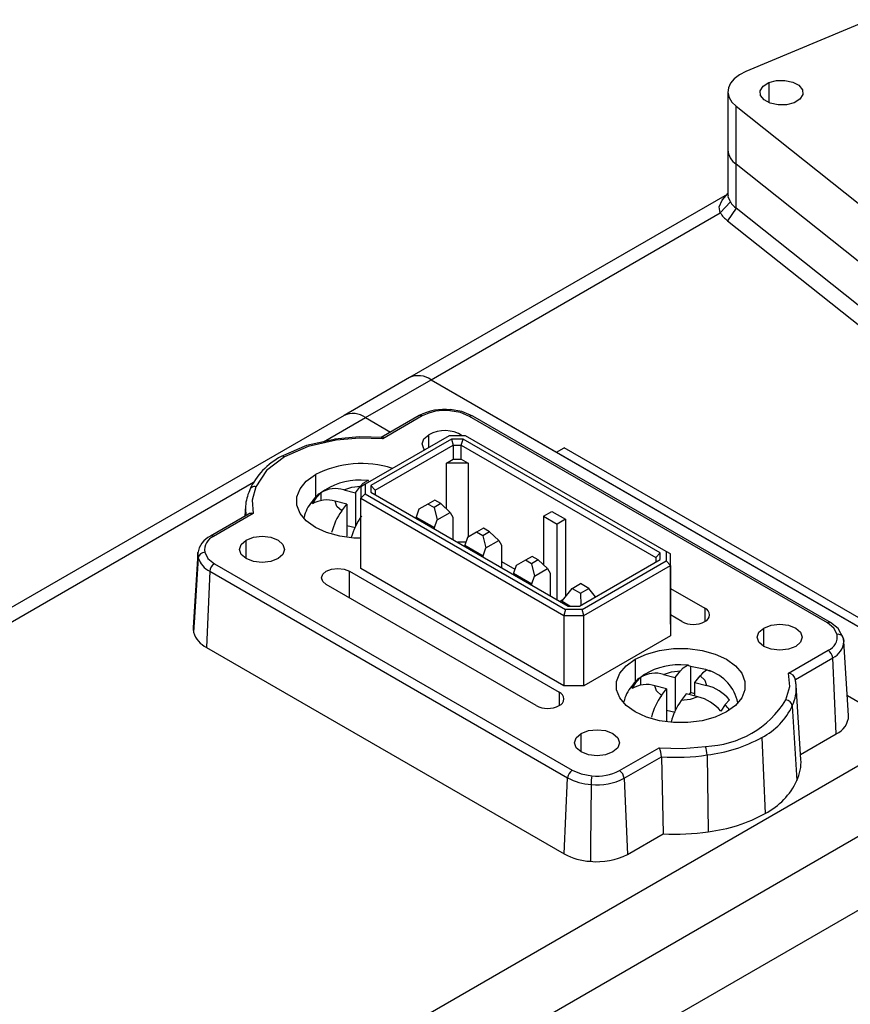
# Model space of a CAD drawing. Header units: millimetres. Extents: x 0 to 699, y 0 to 540.
# Tile 13 of 16: x 486 to 525, y 409 to 455. Entities that reach past the tile are written whole.
import ezdxf

# ---------------------------------------------------------------- set-up
doc = ezdxf.new("R2010")
doc.units = ezdxf.units.MM
doc.header["$LTSCALE"] = 2.5

msp = doc.modelspace()

# ---------------------------------------------------------------- linework, layer by layer
for p, q in [((525.6711, 454.691), (519.9268, 452.2817)), ((521.0035, 451.77), (521.0035, 450.8359)), ((519.1024, 451.3477), (519.1024, 448.6531)), ((519.4844, 450.669), (526.8317, 444.8311)), ((519.4844, 447.9744), (519.4844, 450.669)), ((519.1024, 448.6531), (519.1024, 446.526)), ((528.3012, 440.9689), (519.4844, 447.9744)), ((519.4844, 445.9331), (519.4844, 447.9744)), ((519.0599, 446.5787), (504.3137, 438.0658)), ((519.1024, 446.628), (518.8237, 446.3046)), ((519.2174, 446.226), (518.7461, 445.7212)), ((519.4844, 445.9331), (519.0799, 445.3552)), ((528.3012, 438.9275), (519.4844, 445.9331)), ((505.3136, 437.9668), (518.7461, 445.7212)), ((519.0799, 445.3552), (527.8966, 438.3496)), ((504.3137, 438.0658), (501.2731, 436.3105)), ((502.273, 436.2115), (505.3136, 437.9668)), ((505.3136, 437.9668), (530.7694, 423.2715)), ((505.3136, 437.9668), (511.1404, 434.603)), ((501.2731, 436.3105), (454.604, 409.3691)), ((504.7541, 436.3002), (502.9916, 435.2828)), ((500.3256, 435.0873), (502.273, 436.2115)), ((502.273, 436.2115), (503.4367, 435.5397)), ((504.9041, 436.2854), (503.067, 435.2249)), ((523.7192, 426.672), (507.1025, 436.2649)), ((523.8692, 426.6869), (507.2525, 436.2798)), ((505.2078, 434.8249), (505.2078, 435.4161)), ((506.1514, 435.3697), (502.2485, 433.1166)), ((506.2653, 435.2109), (502.5235, 433.0509)), ((502.7235, 432.8397), (506.3481, 434.9321)), ((503.067, 435.2249), (503.0237, 435.2783)), ((506.9154, 435.3697), (506.1514, 435.3697)), ((506.8015, 435.2109), (506.2653, 435.2109)), ((506.2653, 435.2109), (506.3481, 434.9321)), ((506.3481, 434.9321), (506.3481, 434.2789)), ((506.3481, 434.9321), (506.7187, 434.9321)), ((506.7187, 434.9321), (506.8015, 435.2109)), ((506.7187, 434.9321), (515.7525, 429.7169)), ((506.7187, 434.2789), (506.7187, 434.9321)), ((515.9525, 429.928), (506.8015, 435.2109)), ((516.2275, 429.9937), (506.9154, 435.3697)), ((511.1404, 434.603), (511.494, 434.8071)), ((511.1404, 434.603), (524.9426, 426.6352)), ((525.2961, 426.8393), (511.494, 434.8071)), ((506.0231, 434.0913), (506.3481, 434.2789)), ((506.0231, 431.9704), (506.0231, 434.0913)), ((507.0437, 434.0913), (506.0231, 434.0913)), ((506.3481, 434.2789), (506.7187, 434.2789)), ((506.7187, 434.2789), (507.0437, 434.0913)), ((507.0437, 434.0913), (507.0437, 430.6636)), ((499.9396, 433.5588), (499.9396, 432.4808)), ((455.604, 409.2701), (497.0647, 433.2048)), ((502.2485, 433.1166), (502.0485, 433.0011)), ((502.2485, 433.1166), (502.2485, 432.6755)), ((500.0026, 432.5087), (500.2046, 432.7265)), ((500.2046, 432.3481), (500.2046, 432.7265)), ((501.2649, 432.8526), (501.8054, 432.7148)), ((501.8054, 432.7148), (502.0441, 433.0269)), ((501.8054, 432.7148), (501.8054, 431.1547)), ((502.0485, 433.0011), (502.0485, 432.4644)), ((502.0485, 432.4644), (502.2485, 432.6755)), ((502.2485, 432.6755), (511.5606, 427.2996)), ((502.5235, 433.0509), (502.5235, 432.7413)), ((502.7235, 432.8397), (502.5235, 433.0509)), ((502.5235, 432.7413), (511.6745, 427.4584)), ((502.7235, 432.8397), (502.7235, 432.6258)), ((502.7235, 432.8397), (502.7235, 432.6258)), ((499.8006, 432.1984), (500.0026, 432.5087)), ((501.4015, 432.1867), (500.861, 432.3245)), ((501.1629, 431.8747), (501.4015, 432.1867)), ((501.4015, 432.1867), (501.4015, 430.6961)), ((502.0485, 432.4644), (511.4777, 427.0209)), ((502.0485, 429.1983), (502.0485, 432.4644)), ((505.1687, 432.1938), (504.7445, 431.9488)), ((505.4869, 432.3774), (505.1687, 432.1938)), ((505.4516, 432.0305), (505.1687, 432.1938)), ((505.7698, 432.2142), (505.4516, 432.0305)), ((505.7698, 432.2142), (505.4869, 432.3774)), ((506.194, 431.8059), (505.7698, 432.2142)), ((496.8292, 431.7254), (495.0666, 430.7079)), ((497.0537, 431.7536), (495.2166, 430.6931)), ((496.698, 432.0989), (496.668, 431.6323)), ((504.7445, 431.9488), (504.6207, 431.5916)), ((505.4516, 432.0305), (505.593, 431.4589)), ((505.593, 431.4589), (506.194, 431.8059)), ((506.194, 431.8059), (506.3178, 431.5915)), ((510.5285, 431.6305), (510.9174, 431.855)), ((510.9174, 431.855), (511.5538, 431.4876)), ((504.6207, 431.5916), (505.4692, 431.1017)), ((504.6207, 431.5916), (504.6207, 431.5305)), ((505.4692, 431.1017), (505.593, 431.4589)), ((506.3178, 431.5915), (506.3178, 430.5508)), ((510.5285, 431.6305), (510.5285, 429.3771)), ((510.5285, 431.6305), (511.1649, 431.2631)), ((511.5538, 431.4876), (511.1649, 431.2631)), ((511.1649, 427.7526), (511.1649, 431.2631)), ((511.5538, 431.4876), (511.5538, 427.8839)), ((501.8054, 431.0817), (501.4015, 431.1847)), ((505.4692, 431.0407), (505.4692, 431.1017)), ((507.4314, 430.8875), (507.0072, 430.6425)), ((507.7497, 431.0712), (507.4314, 430.8875)), ((507.7143, 430.7242), (507.4314, 430.8875)), ((508.0325, 430.9079), (507.7143, 430.7242)), ((508.0325, 430.9079), (507.7497, 431.0712)), ((508.4568, 430.4996), (508.0325, 430.9079)), ((495.0665, 430.7079), (495.0622, 430.7052)), ((496.7224, 429.6605), (496.7224, 430.5177)), ((506.929, 430.4169), (506.5499, 430.4169)), ((507.0072, 430.6425), (506.8834, 430.2853)), ((507.7143, 430.7242), (507.8557, 430.1527)), ((507.8557, 430.1527), (508.4568, 430.4996)), ((508.4568, 430.4996), (508.5805, 430.2853)), ((494.4849, 429.895), (494.2641, 426.4575)), ((506.8834, 430.2853), (507.732, 429.7954)), ((506.8834, 430.2853), (506.8834, 430.2243)), ((507.732, 429.7954), (507.8557, 430.1527)), ((508.5805, 430.2853), (508.5805, 429.2446)), ((515.7525, 429.7169), (515.9525, 429.928)), ((515.9525, 429.6184), (515.9525, 429.928)), ((516.2275, 429.9937), (516.2275, 429.5527)), ((516.4275, 429.8783), (516.2275, 429.9937)), ((507.732, 429.7344), (507.732, 429.7954)), ((508.5805, 429.5296), (509.2108, 429.1657)), ((509.6942, 429.5812), (509.2699, 429.3362)), ((510.0124, 429.7649), (509.6942, 429.5812)), ((509.977, 429.4179), (509.6942, 429.5812)), ((510.2952, 429.6016), (509.977, 429.4179)), ((510.2952, 429.6016), (510.0124, 429.7649)), ((510.7195, 429.1934), (510.2952, 429.6016)), ((512.2107, 427.4584), (515.9525, 429.6184)), ((512.3246, 427.2996), (516.2275, 429.5527)), ((515.7525, 429.7169), (515.7525, 429.503)), ((516.2275, 429.5527), (516.4275, 429.3415)), ((516.4275, 429.3415), (516.4275, 429.8783)), ((516.4275, 426.6121), (516.4275, 429.8783)), ((495.0401, 429.0695), (494.8839, 425.5371)), ((495.0401, 429.0695), (511.6569, 419.4766)), ((495.2519, 429.424), (511.8687, 419.831)), ((501.5201, 429.0747), (511.2638, 423.4496)), ((501.5201, 427.8367), (501.5201, 429.0747)), ((511.4777, 423.7547), (502.0485, 429.1983)), ((509.2699, 429.3362), (509.1462, 428.979)), ((509.1462, 428.979), (509.9947, 428.4892)), ((509.1462, 428.979), (509.1462, 428.918)), ((509.977, 429.4179), (510.1184, 428.8464)), ((510.1184, 428.8464), (510.7195, 429.1934)), ((510.7195, 429.1934), (510.8432, 428.979)), ((510.8432, 428.979), (510.8432, 427.9383)), ((512.4075, 427.0209), (516.4275, 429.3415)), ((516.4275, 429.3415), (516.4275, 426.0754)), ((509.9947, 428.4892), (510.1184, 428.8464)), ((510.1915, 422.8306), (500.4478, 428.4557)), ((509.9947, 428.4282), (509.9947, 428.4892)), ((511.423, 427.7178), (511.865, 428.2791)), ((511.865, 428.2791), (512.2539, 428.5036)), ((511.865, 428.2791), (512.2539, 428.0546)), ((512.6428, 428.2791), (512.2539, 428.5036)), ((512.2539, 428.0546), (512.6428, 428.2791)), ((512.9445, 427.882), (512.6428, 428.2791)), ((516.4275, 428.2787), (518.0283, 427.3546)), ((511.4517, 427.7542), (511.3069, 427.6706)), ((511.4053, 427.6599), (511.423, 427.7178)), ((511.7544, 427.4584), (511.4053, 427.6599)), ((511.4053, 427.6138), (511.4053, 427.6599)), ((512.2539, 428.0546), (512.2659, 427.4903)), ((511.5606, 427.2996), (511.4777, 427.0209)), ((512.3246, 427.2996), (511.5606, 427.2996)), ((511.6745, 427.4584), (512.2107, 427.4584)), ((512.4075, 427.0209), (512.3246, 427.2996)), ((518.0283, 427.3546), (518.0283, 426.7356)), ((511.4777, 427.0209), (512.4075, 427.0209)), ((511.4777, 427.0209), (511.4777, 423.7547)), ((512.4075, 423.7547), (512.4075, 427.0209)), ((516.956, 426.7356), (516.4275, 427.0407)), ((523.8693, 426.6868), (523.8729, 426.6846)), ((516.4275, 426.6121), (516.4275, 426.0754)), ((520.7639, 425.5783), (520.7639, 426.4355)), ((516.4275, 426.0754), (512.4075, 423.7547)), ((524.4789, 425.8189), (524.451, 426.0004)), ((524.4875, 425.7629), (524.4789, 425.8189)), ((524.7071, 422.3752), (524.4863, 425.8128)), ((494.8839, 425.5371), (511.5006, 415.9441)), ((521.9175, 424.3424), (523.7546, 425.4029)), ((514.7888, 424.9865), (514.7888, 423.9085)), ((522.2346, 424.0488), (523.9664, 425.0485)), ((524.1226, 421.516), (523.9664, 425.0485)), ((516.6547, 424.1425), (516.8934, 424.4546)), ((517.3616, 424.6703), (517.3616, 423.4336)), ((514.8518, 423.9364), (515.0538, 424.1542)), ((515.0538, 423.7758), (515.0538, 424.1542)), ((516.1142, 424.2803), (516.6547, 424.1425)), ((516.6547, 424.1425), (516.6547, 422.5824)), ((517.5695, 423.9094), (517.8081, 424.2214)), ((522.2724, 423.7829), (522.2177, 424.0943)), ((512.4075, 423.7547), (511.4777, 423.7547)), ((514.6499, 423.6261), (514.8518, 423.9364)), ((516.2508, 423.6144), (515.7102, 423.7522)), ((516.0121, 423.3024), (516.2508, 423.6144)), ((516.2508, 423.6144), (516.2508, 422.1238)), ((517.5695, 423.2783), (517.5695, 423.9094)), ((517.5695, 423.9094), (518.11, 423.7716)), ((522.494, 420.3339), (522.2732, 423.7714)), ((511.2638, 423.4496), (511.2638, 422.8306)), ((517.1656, 423.3813), (516.9269, 423.0692)), ((517.7061, 423.2435), (517.1656, 423.3813)), ((517.3616, 423.4336), (517.2961, 423.348)), ((517.5695, 423.3806), (517.3616, 423.4336)), ((519.1704, 423.1049), (518.9684, 422.8871)), ((524.648, 423.2947), (527.7289, 421.5162)), ((516.6547, 422.5095), (516.2508, 422.6124)), ((518.9684, 422.8871), (518.7664, 422.5768)), ((522.0885, 422.822), (522.303, 419.3489)), ((527.7289, 421.5162), (481.0598, 394.5747)), ((512.2785, 420.6799), (512.2785, 421.5371)), ((520.6783, 421.3543), (520.8345, 417.8218)), ((522.479, 420.5672), (524.1226, 421.516)), ((514.0671, 419.8106), (515.9042, 420.8711)), ((514.2789, 419.4562), (516.0107, 420.4559)), ((516.0107, 420.4559), (516.0916, 416.8799)), ((518.1358, 420.5402), (518.1892, 416.9741)), ((511.5006, 415.9441), (511.6569, 419.4766)), ((514.2789, 419.4562), (514.4351, 415.9237)), ((482.474, 392.1252), (529.1431, 419.0667)), ((514.4351, 415.9237), (516.0916, 416.8799)), ((484.4417, 389.8317), (529.1431, 415.6372))]:
    msp.add_line(p, q)
at = {"flags": 128}
for points in [[(519.9268, 452.2817), (519.6338, 452.1314), (519.3971, 451.9509), (519.226, 451.7473), (519.127, 451.5283), (519.104, 451.3023), (519.1577, 451.0781), (519.2861, 450.8643), (519.4844, 450.669)], [(521.0035, 451.77), (521.3578, 451.8643), (521.7477, 451.8731), (522.1138, 451.7952), (522.4003, 451.6423), (522.5637, 451.4377), (522.579, 451.2127), (522.4439, 451.0013), (522.1791, 450.8359)], [(522.1791, 450.8359), (521.8247, 450.7416), (521.4349, 450.7328), (521.0688, 450.8107), (520.7823, 450.9636), (520.6189, 451.1682), (520.6036, 451.3933), (520.7387, 451.6046), (521.0035, 451.77)], [(519.2174, 446.226), (519.1102, 446.4636), (519.1234, 446.5251)], [(518.7461, 445.7212), (518.6871, 446.0018), (518.8341, 446.3065)], [(506.1838, 436.5248), (506.1978, 436.5616), (506.2064, 436.5757), (506.2116, 436.5764)], [(507.1025, 436.2649), (506.6824, 436.4385), (506.1838, 436.5248)], [(507.2525, 436.2798), (506.7476, 436.4868), (506.199, 436.5796)], [(505.014, 434.7131), (504.9801, 434.7555), (504.9002, 434.9875), (504.9802, 435.2195), (505.2078, 435.4161)], [(500.885, 435.2104), (499.5258, 434.9112), (498.3547, 434.4021)], [(500.9077, 435.1559), (499.6102, 434.8683), (498.5047, 434.3873)], [(503.1064, 435.2776), (501.9714, 435.3097), (500.8491, 435.2054)], [(500.9077, 435.1559), (500.8824, 435.1998), (500.8673, 435.2027)], [(503.067, 435.2249), (501.9833, 435.2548), (500.9077, 435.1559)], [(498.5047, 434.3873), (497.6713, 433.749), (497.1733, 433.0001)], [(498.5047, 434.3873), (498.4289, 434.4149), (498.3587, 434.4043), (498.3556, 434.401)], [(502.0485, 430.6023), (501.7249, 430.6132), (501.07, 430.6995), (500.4647, 430.8678), (499.9395, 431.1096), (499.5207, 431.4128), (499.2292, 431.7622), (499.0797, 432.1403), (499.0797, 432.5281), (499.2292, 432.9062), (499.5207, 433.2556), (499.9396, 433.5588)], [(502.0441, 433.0269), (502.1653, 433.1641), (502.3698, 433.2829), (502.4127, 433.2708)], [(502.4145, 433.2828), (502.3795, 433.2879), (502.0609, 433.3021)], [(497.1733, 433.0001), (497.0018, 432.3794), (497.0537, 431.7536)], [(501.2649, 432.8526), (501.6274, 432.9802), (502.0441, 433.0269)], [(501.1629, 431.8747), (500.9419, 432.0839), (500.861, 432.3245)], [(498.2073, 429.6605), (497.8666, 429.5291), (497.4648, 429.483), (497.063, 429.5291), (496.7223, 429.6605), (496.4947, 429.8572), (496.4148, 430.0891), (496.4948, 430.3211), (496.7224, 430.5177)], [(496.7224, 430.5177), (497.063, 430.6491), (497.4648, 430.6953), (497.8667, 430.6491), (498.2073, 430.5177), (498.4349, 430.3211), (498.5148, 430.0891), (498.4349, 429.8571), (498.2073, 429.6605)], [(494.4849, 429.895), (494.4893, 429.9386), (494.4924, 429.9586)], [(494.5052, 429.6977), (494.485, 429.8179), (494.4849, 429.895)], [(494.8017, 429.9543), (494.9514, 429.6664), (495.2519, 429.424)], [(494.5052, 429.6977), (494.33, 426.9261), (494.2865, 426.2373)], [(500.4478, 428.4557), (500.2835, 428.5977), (500.2258, 428.7652), (500.2835, 428.9327), (500.4479, 429.0747), (500.6938, 429.1696), (500.984, 429.2029), (501.2741, 429.1695), (501.5201, 429.0747)], [(524.4562, 425.9814), (524.2197, 426.4113), (523.8693, 426.6868)], [(494.2641, 426.4575), (494.2641, 426.3722), (494.2865, 426.2373)], [(522.2488, 425.5783), (521.9082, 425.4469), (521.5063, 425.4007), (521.1045, 425.4469), (520.7639, 425.5783), (520.5363, 425.7749), (520.4564, 426.0069), (520.5363, 426.2389), (520.7639, 426.4355)], [(520.7639, 426.4355), (521.1045, 426.5669), (521.5064, 426.613), (521.9082, 426.5669), (522.2488, 426.4355), (522.4764, 426.2388), (522.5564, 426.0069), (522.4764, 425.7749), (522.2488, 425.5783)], [(524.1694, 426.1417), (524.0197, 426.4296), (523.7192, 426.672)], [(524.466, 425.934), (524.4862, 425.8138), (524.4866, 425.8067)], [(514.7888, 424.9865), (515.3141, 425.2283), (515.9193, 425.3966), (516.5743, 425.4829), (517.2461, 425.4829), (517.901, 425.3966), (518.5063, 425.2283), (519.0315, 424.9865), (519.4503, 424.6833), (519.7418, 424.3339), (519.8913, 423.9558), (519.8913, 423.568), (519.7418, 423.1899), (519.4503, 422.8405), (519.0314, 422.5373)], [(519.0314, 422.5373), (518.5062, 422.2955), (517.9009, 422.1272), (517.246, 422.0409), (516.5742, 422.0409), (515.9192, 422.1272), (515.314, 422.2955), (514.7888, 422.5373), (514.3699, 422.8405), (514.0785, 423.1899), (513.929, 423.568), (513.929, 423.9558), (514.0785, 424.3339), (514.37, 424.6833), (514.7888, 424.9865)], [(516.1142, 424.2803), (516.4766, 424.4079), (516.8934, 424.4546)], [(516.8934, 424.4546), (517.0145, 424.5918), (517.219, 424.7106), (517.3616, 424.6703)], [(517.2637, 424.7105), (517.2288, 424.7156), (516.9101, 424.7298)], [(517.3616, 424.6703), (518.0575, 424.527), (518.2763, 424.4371)], [(518.2255, 424.4479), (518.1104, 424.4725), (517.9129, 424.3426), (517.8081, 424.2214)], [(517.8081, 424.2214), (518.0291, 424.0121), (518.11, 423.7716)], [(521.7979, 423.0959), (521.9693, 423.7166), (521.9175, 424.3424)], [(522.2706, 423.8066), (522.2612, 423.8949), (522.2346, 424.0488)], [(516.0121, 423.3024), (515.7912, 423.5117), (515.7102, 423.7522)], [(517.7061, 423.2435), (517.3436, 423.1159), (516.9269, 423.0692)], [(512.2785, 421.5371), (512.6191, 421.6685), (513.021, 421.7146), (513.4228, 421.6685), (513.7634, 421.5371), (513.991, 421.3405), (514.071, 421.1085), (513.991, 420.8765), (513.7634, 420.6799)], [(513.7634, 420.6799), (513.4228, 420.5485), (513.0209, 420.5023), (512.6191, 420.5485), (512.2785, 420.6799), (512.0509, 420.8765), (511.971, 421.1085), (512.0509, 421.3405), (512.2785, 421.5371)], [(515.9042, 420.8711), (516.9879, 420.8411), (518.0634, 420.9401)], [(511.8687, 419.831), (512.2887, 419.6575), (512.7873, 419.5711)], [(512.7449, 419.1678), (512.7199, 416.3096), (512.7136, 415.5993)]]:
    msp.add_lwpolyline(points, dxfattribs=at)
for centre, radius, start, end in [((519.9656, 448.6921), 0.8641, 182.58845, 236.15651), ((520.1851, 446.8401), 1.1461, 212.4007, 232.31325), ((519.9557, 446.4889), 1.4327, 212.4007, 232.31325), ((504.7277, 437.149), 1.006, 54.38242, 114.30712), ((501.6872, 435.3938), 1.006, 54.38242, 114.30712), ((505.9382, 434.0566), 2.5369, 83.58123, 117.82482), ((504.8169, 436.1699), 0.1447, 52.95835, 115.72959), ((505.9348, 434.3164), 2.2224, 83.56678, 117.63133), ((507.1896, 436.1494), 0.1447, 64.26894, 127.03992), ((505.9472, 434.0743), 1.532, 57.72579, 118.85747), ((499.8433, 431.5264), 3.2381, 117.3668, 155.77785), ((502.0756, 429.4123), 4.6643, 72.00729, 117.25496), ((501.9813, 430.2915), 3.0117, 88.48665, 126.8361), ((498.6815, 431.963), 1.9882, 154.79297, 176.10189), ((497.1126, 432.7757), 0.2324, 74.85416, 171.58541), ((500.8889, 431.6058), 1.3077, 123.04553, 148.25932), ((500.8784, 431.5818), 1.3283, 73.08338, 120.48424), ((500.8883, 431.2923), 1.4961, 137.98265, 169.15416), ((500.4524, 431.7778), 0.8582, 121.60704, 142.55324), ((500.4726, 431.0696), 1.3137, 72.80299, 120.76463), ((498.564, 431.9796), 1.8699, 176.36552, 189.74771), ((496.9749, 431.4849), 0.28, 73.65646, 121.21569), ((503.6353, 430.1139), 3.0353, 144.54373, 165.65204), ((504.5931, 429.8608), 3.0819, 144.70502, 165.49074), ((495.5084, 429.7765), 1.0309, 115.37846, 172.74689), ((495.4711, 430.0643), 0.6783, 112.03364, 189.33284), ((495.1295, 430.5776), 0.1447, 52.9525, 115.78872), ((494.8068, 429.6488), 0.3055, 90.94893, 170.79685), ((495.4964, 429.9999), 1.0363, 196.9583, 243.87292), ((495.503, 429.0334), 0.4643, 122.73327, 175.53338), ((517.9108, 427.0451), 0.331, 290.78204, 69.2152), ((517.4921, 427.7704), 1.1654, 242.60921, 297.38987), ((523.8064, 426.5566), 0.1447, 64.21004, 127.04574), ((495.3947, 426.5778), 1.1594, 197.07911, 243.85474), ((523.5001, 426.0317), 0.6783, 292.0337, 9.33283), ((523.5879, 425.8658), 0.9007, 294.85112, 356.23682), ((524.2154, 425.8918), 0.2541, 9.56331, 100.43295), ((523.5035, 425.0123), 0.4643, 4.46566, 57.26546), ((516.8306, 421.7192), 3.0117, 88.48665, 126.8361), ((517.5977, 422.5673), 1.9974, 11.44817, 71.52902), ((515.7381, 423.0335), 1.3077, 123.04553, 148.25932), ((515.7277, 423.0095), 1.3283, 73.08338, 120.48424), ((521.8792, 423.983), 0.3614, 10.47532, 83.92201), ((515.7375, 422.72), 1.4961, 137.98265, 169.15416), ((515.3016, 423.2055), 0.8582, 121.60704, 142.55324), ((515.3218, 422.4973), 1.3137, 72.80299, 120.76463), ((517.6051, 421.792), 2.043, 39.98839, 75.69165), ((520.3409, 423.6543), 1.9357, 334.53324, 4.51159), ((511.1463, 423.1401), 0.331, 290.78204, 69.2152), ((518.4846, 421.5417), 3.0353, 144.54373, 165.65204), ((519.4423, 421.2885), 3.0819, 144.70502, 165.49074), ((517.2008, 421.2633), 2.0436, 39.99462, 75.68543), ((517.9406, 425.4653), 4.5269, 271.55482, 328.43853), ((521.7571, 422.7615), 0.3369, 10.34348, 83.05256), ((510.7277, 423.8653), 1.1654, 242.60921, 297.38987), ((517.6058, 421.6761), 1.823, 31.17867, 41.62887), ((519.2344, 424.153), 3.1492, 297.28894, 334.99782), ((523.7473, 422.3997), 0.9601, 293.01401, 358.53842), ((517.317, 427.4744), 6.9824, 276.73417, 298.7758), ((515.0249, 420.4242), 0.9864, 1.84433, 26.94406), ((516.5789, 420.4649), 1.5587, 2.76701, 17.74986), ((516.6972, 429.9814), 9.5502, 265.878, 278.6638), ((520.4804, 420.2134), 2.0172, 334.6232, 3.42471), ((512.1198, 419.4404), 0.4643, 122.7335, 175.5328), ((512.8913, 421.7547), 2.5911, 241.54915, 266.76224), ((514.2294, 419.2156), 1.4852, 166.14816, 181.84222), ((513.0389, 421.8282), 2.6766, 263.69378, 297.59895), ((513.0364, 421.7796), 2.2224, 263.56651, 297.63132), ((513.816, 419.42), 0.4643, 4.46636, 57.26511), ((519.329, 420.7391), 3.2828, 297.29609, 334.94562), ((517.3334, 424.1961), 7.2725, 276.75817, 298.778), ((516.6977, 426.7836), 9.9222, 266.49763, 278.64553), ((512.8796, 418.4886), 2.8941, 241.54447, 266.71233), ((513.0414, 418.5893), 3.0079, 263.7434, 297.60283)]:
    msp.add_arc(centre, radius, start, end)

doc.saveas('drawing.dxf')
